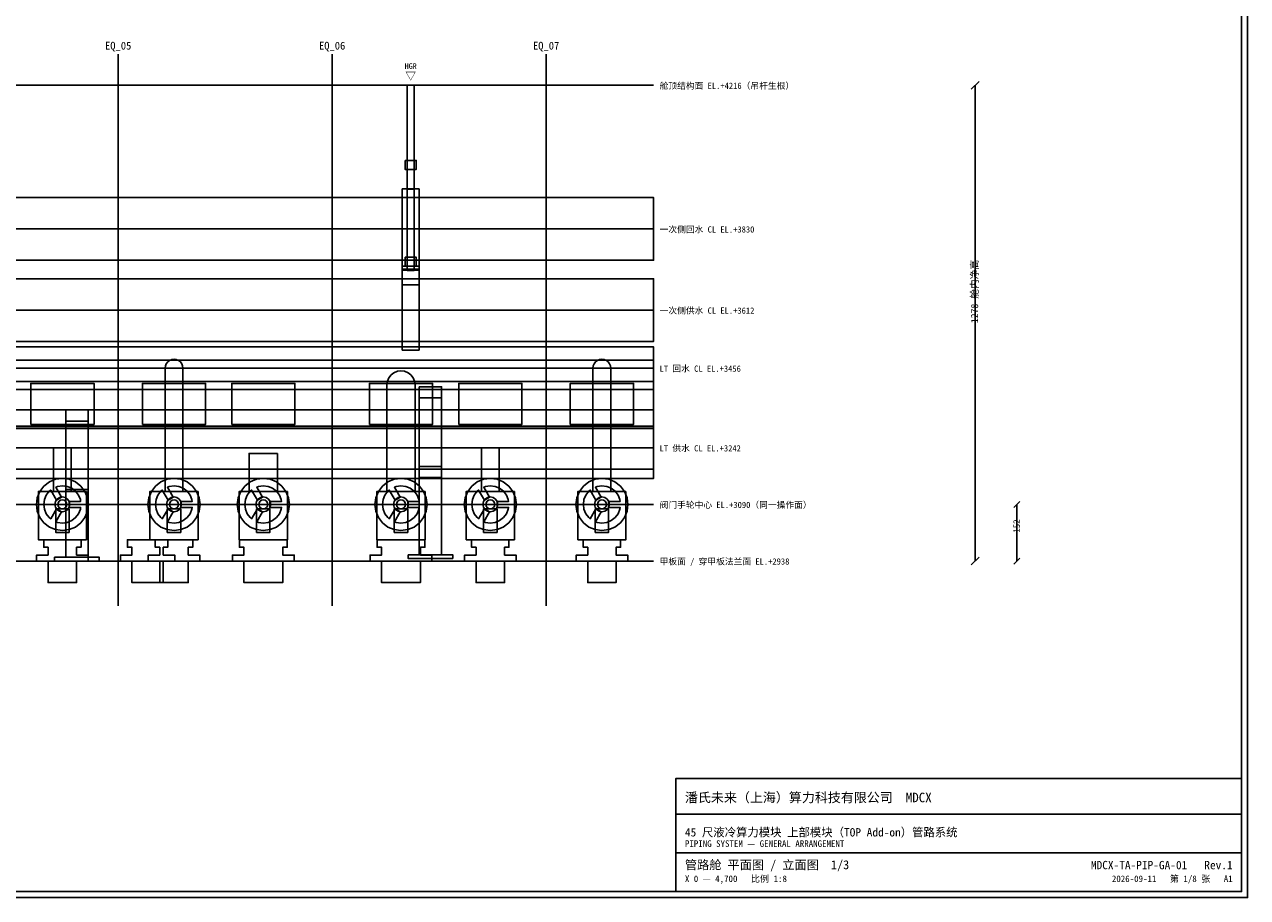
# Model space of a CAD drawing. Header units: metres. Extents: x 8 to 833, y 8 to 586.
# Tile 3 of 4: x 422 to 833, y 8 to 301. Entities that reach past the tile are written whole.
import ezdxf
from ezdxf.enums import TextEntityAlignment as Align

# ---------------------------------------------------------------- set-up
doc = ezdxf.new("R2010")
doc.units = ezdxf.units.M
for name, color, linetype in [('CL', 1, 'Continuous'), ('DECK-QC', 3, 'Continuous'), ('DIM', 7, 'Continuous'), ('FIRE-BYOTHERS', 253, 'Continuous'), ('FLANGE', 30, 'Continuous'), ('FRAME', 7, 'Continuous'), ('GRID', 252, 'Continuous'), ('PIPE-HT', 6, 'Continuous'), ('PIPE-LT', 4, 'Continuous'), ('STEEL', 9, 'Continuous'), ('SUPPORT', 8, 'Continuous'), ('TAG', 140, 'Continuous'), ('TEXT', 7, 'Continuous'), ('VALVE', 2, 'Continuous')]:
    doc.layers.add(name, color=color, linetype=linetype)
doc.styles.add('CN', font='simsun.ttc')

msp = doc.modelspace()

# ---------------------------------------------------------------- linework, layer by layer
at = {"layer": 'CL'}
for points in [[(453.62, 106), (453.62, 291.25)], [(525.5, 106), (525.5, 291.25)], [(597.38, 106), (597.38, 291.25)], [(46, 140), (633.5, 140)]]:
    msp.add_lwpolyline(points, dxfattribs=at)
at = {"layer": 'DECK-QC'}
for points in [[(426.22, 121), (426.22, 123), (430.1, 123), (430.1, 125.62), (428.6, 125.62), (428.6, 128.12), (441.15, 128.12), (441.15, 125.62), (439.65, 125.62), (439.65, 123), (443.52, 123), (443.52, 121), (439.65, 121), (439.65, 113.75), (430.1, 113.75), (430.1, 121), (426.22, 121)], [(463.73, 121), (463.73, 123), (467.6, 123), (467.6, 125.62), (466.1, 125.62), (466.1, 128.12), (478.65, 128.12), (478.65, 125.62), (477.15, 125.62), (477.15, 123), (481.02, 123), (481.02, 121), (477.15, 121), (477.15, 113.75), (467.6, 113.75), (467.6, 121), (463.73, 121)], [(491.99, 121), (491.99, 123), (495.86, 123), (495.86, 125.62), (494.36, 125.62), (494.36, 128.12), (510.39, 128.12), (510.39, 125.62), (508.89, 125.62), (508.89, 123), (512.76, 123), (512.76, 121), (508.89, 121), (508.89, 113.75), (495.86, 113.75), (495.86, 121), (491.99, 121)], [(538.24, 121), (538.24, 123), (542.11, 123), (542.11, 125.62), (540.61, 125.62), (540.61, 128.12), (556.64, 128.12), (556.64, 125.62), (555.14, 125.62), (555.14, 123), (559.01, 123), (559.01, 121), (555.14, 121), (555.14, 113.75), (542.11, 113.75), (542.11, 121), (538.24, 121)], [(569.97, 121), (569.97, 123), (573.85, 123), (573.85, 125.62), (572.35, 125.62), (572.35, 128.12), (584.9, 128.12), (584.9, 125.62), (583.4, 125.62), (583.4, 123), (587.27, 123), (587.27, 121), (583.4, 121), (583.4, 113.75), (573.85, 113.75), (573.85, 121), (569.97, 121)], [(607.47, 121), (607.47, 123), (611.35, 123), (611.35, 125.62), (609.85, 125.62), (609.85, 128.12), (622.4, 128.12), (622.4, 125.62), (620.9, 125.62), (620.9, 123), (624.77, 123), (624.77, 121), (620.9, 121), (620.9, 113.75), (611.35, 113.75), (611.35, 121), (607.47, 121)]]:
    msp.add_lwpolyline(points, close=True, dxfattribs=at)
at = {"layer": 'DIM'}
for points in [[(740.2, 279.45), (742.8, 282.05)], [(741.5, 121), (741.5, 280.75)], [(754.5, 139), (756.5, 141)], [(755.5, 121), (755.5, 140)], [(740.2, 119.7), (742.8, 122.3)], [(754.5, 120), (756.5, 122)]]:
    msp.add_lwpolyline(points, dxfattribs=at)
at = {"layer": 'FIRE-BYOTHERS'}
msp.add_lwpolyline([(454.37, 121), (454.37, 123), (458.25, 123), (458.25, 125.62), (456.75, 125.62), (456.75, 128.12), (470.25, 128.12), (470.25, 125.62), (468.75, 125.62), (468.75, 123), (472.62, 123), (472.62, 121), (468.75, 121), (468.75, 113.75), (458.25, 113.75), (458.25, 121), (454.37, 121)], close=True, dxfattribs=at)
at = {"layer": 'FLANGE'}
for points in [[(433.49, 140.57), (433.81, 141.06), (434.3, 141.39), (434.88, 141.5), (435.45, 141.39), (435.94, 141.06), (436.26, 140.57), (436.38, 140), (436.26, 139.43), (435.94, 138.94), (435.45, 138.61), (434.88, 138.5), (434.3, 138.61), (433.81, 138.94), (433.49, 139.43), (433.38, 140), (433.49, 140.57)], [(470.99, 140.57), (471.31, 141.06), (471.8, 141.39), (472.38, 141.5), (472.95, 141.39), (473.44, 141.06), (473.76, 140.57), (473.88, 140), (473.76, 139.43), (473.44, 138.94), (472.95, 138.61), (472.38, 138.5), (471.8, 138.61), (471.31, 138.94), (470.99, 139.43), (470.88, 140), (470.99, 140.57)], [(500.99, 140.57), (501.31, 141.06), (501.8, 141.39), (502.37, 141.5), (502.95, 141.39), (503.44, 141.06), (503.76, 140.57), (503.87, 140), (503.76, 139.43), (503.44, 138.94), (502.95, 138.61), (502.37, 138.5), (501.8, 138.61), (501.31, 138.94), (500.99, 139.43), (500.87, 140), (500.99, 140.57)], [(547.24, 140.57), (547.56, 141.06), (548.05, 141.39), (548.62, 141.5), (549.2, 141.39), (549.69, 141.06), (550.01, 140.57), (550.12, 140), (550.01, 139.43), (549.69, 138.94), (549.2, 138.61), (548.62, 138.5), (548.05, 138.61), (547.56, 138.94), (547.24, 139.43), (547.13, 140), (547.24, 140.57)], [(577.24, 140.57), (577.56, 141.06), (578.05, 141.39), (578.62, 141.5), (579.2, 141.39), (579.69, 141.06), (580.01, 140.57), (580.12, 140), (580.01, 139.43), (579.69, 138.94), (579.2, 138.61), (578.62, 138.5), (578.05, 138.61), (577.56, 138.94), (577.24, 139.43), (577.12, 140), (577.24, 140.57)], [(614.74, 140.57), (615.06, 141.06), (615.55, 141.39), (616.12, 141.5), (616.7, 141.39), (617.19, 141.06), (617.51, 140.57), (617.62, 140), (617.51, 139.43), (617.19, 138.94), (616.7, 138.61), (616.12, 138.5), (615.55, 138.61), (615.06, 138.94), (614.74, 139.43), (614.62, 140), (614.74, 140.57)]]:
    msp.add_lwpolyline(points, close=True, dxfattribs=at)
at = {"layer": 'FRAME'}
for points in [[(8, 8), (833, 8), (833, 586), (8, 586)], [(10, 10), (831, 10), (831, 584), (10, 584)], [(641, 10), (831, 10), (831, 48), (641, 48)]]:
    msp.add_lwpolyline(points, close=True, dxfattribs=at)
for points in [[(641, 36), (831, 36)], [(641, 23), (831, 23)]]:
    msp.add_lwpolyline(points, dxfattribs=at)
at = {"layer": 'GRID'}
for points in [[(46, 280.75), (633.5, 280.75)], [(46, 232.5), (633.5, 232.5)], [(46, 205.25), (633.5, 205.25)], [(46, 185.75), (633.5, 185.75)], [(46, 159), (633.5, 159)], [(46, 121), (633.5, 121)]]:
    msp.add_lwpolyline(points, dxfattribs=at)
at = {"layer": 'PIPE-HT'}
for points in [[(68, 243.02), (633.5, 243.02), (633.5, 221.98), (68, 221.98), (68, 243.02)], [(89.88, 215.77), (633.5, 215.77), (633.5, 194.73), (89.88, 194.73), (89.88, 215.77)], [(88.06, 180.12), (88.22, 181.76), (88.7, 183.33), (89.47, 184.77), (90.52, 186.05), (91.79, 187.09), (93.24, 187.86), (94.81, 188.34), (96.44, 188.5), (633.5, 188.5), (633.5, 171.75), (104.81, 171.75), (104.81, 140), (102.94, 132.5), (102.94, 127.5), (89.94, 127.5), (89.94, 132.5), (88.06, 140), (88.06, 180.12)], [(543.87, 180.12), (544.04, 181.35), (544.51, 182.5), (545.27, 183.48), (546.25, 184.24), (547.4, 184.71), (548.62, 184.88), (549.85, 184.71), (551, 184.24), (551.98, 183.48), (552.74, 182.5), (553.21, 181.35), (553.38, 180.12), (553.38, 144.38), (543.87, 144.38), (543.87, 180.12)], [(139.31, 157.12), (139.47, 158.76), (139.95, 160.33), (140.72, 161.77), (141.77, 163.05), (143.04, 164.09), (144.49, 164.86), (146.06, 165.34), (147.69, 165.5), (633.5, 165.5), (633.5, 148.75), (156.06, 148.75), (156.06, 140), (154.19, 132.5), (154.19, 127.5), (141.19, 127.5), (141.19, 132.5), (139.31, 140), (139.31, 157.12)], [(507.13, 157.12), (507.13, 144.38), (497.62, 144.38), (497.62, 157.12), (507.13, 157.12)]]:
    msp.add_lwpolyline(points, close=True, dxfattribs=at)
at = {"layer": 'PIPE-LT'}
for points in [[(86, 192.88), (633.5, 192.88), (633.5, 178.63), (86, 178.63), (86, 192.88)], [(469.38, 185.75), (469.48, 186.53), (469.78, 187.25), (470.25, 187.87), (470.88, 188.35), (471.6, 188.65), (472.38, 188.75), (473.15, 188.65), (473.88, 188.35), (474.5, 187.87), (474.97, 187.25), (475.27, 186.53), (475.38, 185.75), (475.38, 144.38), (469.38, 144.38), (469.38, 185.75)], [(613.12, 185.75), (613.23, 186.53), (613.53, 187.25), (614, 187.87), (614.62, 188.35), (615.35, 188.65), (616.12, 188.75), (616.9, 188.65), (617.62, 188.35), (618.25, 187.87), (618.72, 187.25), (619.02, 186.53), (619.12, 185.75), (619.12, 144.38), (613.12, 144.38), (613.12, 185.75)], [(86, 166.12), (633.5, 166.12), (633.5, 151.88), (86, 151.88), (86, 166.12)], [(437.88, 159), (437.88, 144.38), (431.88, 144.38), (431.88, 159), (437.88, 159)], [(581.63, 159), (581.63, 144.38), (575.62, 144.38), (575.62, 159), (581.63, 159)]]:
    msp.add_lwpolyline(points, close=True, dxfattribs=at)
at = {"layer": 'STEEL'}
for points in [[(633.5, 181.25), (633.5, 166.25), (64.75, 166.25), (64.75, 181.25), (633.5, 181.25)], [(432.63, 138.5), (437.13, 138.5), (437.13, 130.62), (432.63, 130.62), (432.63, 138.5)], [(470.13, 138.5), (474.63, 138.5), (474.63, 130.62), (470.13, 130.62), (470.13, 138.5)], [(500.13, 138.5), (504.62, 138.5), (504.62, 130.62), (500.13, 130.62), (500.13, 138.5)], [(546.38, 138.5), (550.88, 138.5), (550.88, 130.62), (546.38, 130.62), (546.38, 138.5)], [(576.37, 138.5), (580.88, 138.5), (580.88, 130.62), (576.37, 130.62), (576.37, 138.5)], [(613.87, 138.5), (618.38, 138.5), (618.38, 130.62), (613.87, 130.62), (613.87, 138.5)]]:
    msp.add_lwpolyline(points, close=True, dxfattribs=at)
at = {"layer": 'SUPPORT'}
for points in [[(553, 280.75), (553, 218.55), (550.75, 218.55), (550.75, 280.75), (553, 280.75)], [(553, 280.75), (553, 245.89), (550.75, 245.89), (550.75, 280.75), (553, 280.75)], [(550, 255.5), (553.75, 255.5), (553.75, 252.5), (550, 252.5), (550, 255.5)], [(549.06, 245.94), (554.69, 245.94), (554.69, 219.06), (549.06, 219.06), (549.06, 245.94)], [(550, 223), (553.75, 223), (553.75, 220), (550, 220), (550, 223)], [(549, 220), (554.75, 220), (554.75, 213.75), (549, 213.75), (549, 220)], [(549.06, 218.69), (554.69, 218.69), (554.69, 191.81), (549.06, 191.81), (549.06, 218.69)], [(554.75, 179.5), (562.25, 179.5), (562.25, 123.12), (554.75, 123.12), (554.75, 179.5)], [(554.75, 179.5), (562.25, 179.5), (562.25, 175.75), (554.75, 175.75), (554.75, 179.5)], [(436, 171.75), (443.5, 171.75), (443.5, 122.25), (436, 122.25), (436, 171.75)], [(436, 171.75), (443.5, 171.75), (443.5, 168), (436, 168), (436, 171.75)], [(554.75, 152.75), (562.25, 152.75), (562.25, 149), (554.75, 149), (554.75, 152.75)], [(436, 148.75), (443.5, 148.75), (443.5, 145), (436, 145), (436, 148.75)], [(432.25, 122.25), (447.25, 122.25), (447.25, 121), (432.25, 121), (432.25, 122.25)], [(551, 123.12), (566, 123.12), (566, 121.88), (551, 121.88), (551, 123.12)]]:
    msp.add_lwpolyline(points, close=True, dxfattribs=at)
at = {"layer": 'TAG'}
for points in [[(424.25, 166.87), (424.25, 180.62), (445.5, 180.62), (445.5, 166.87), (424.25, 166.87)], [(461.75, 166.87), (461.75, 180.62), (483, 180.62), (483, 166.87), (461.75, 166.87)], [(491.75, 166.87), (491.75, 180.62), (513, 180.62), (513, 166.87), (491.75, 166.87)], [(538, 166.87), (538, 180.62), (559.25, 180.62), (559.25, 166.87), (538, 166.87)], [(568, 166.87), (568, 180.62), (589.25, 180.62), (589.25, 166.87), (568, 166.87)], [(605.5, 166.87), (605.5, 180.62), (626.75, 180.62), (626.75, 166.87), (605.5, 166.87)]]:
    msp.add_lwpolyline(points, close=True, dxfattribs=at)
at = {"layer": 'VALVE'}
for points in [[(426.42, 142.26), (427.3, 144.38), (428.69, 146.19), (430.5, 147.58), (432.61, 148.45), (434.88, 148.75), (437.14, 148.45), (439.25, 147.58), (441.06, 146.19), (442.45, 144.38), (443.33, 142.26), (443.62, 140), (443.33, 137.74), (442.45, 135.62), (441.06, 133.81), (439.25, 132.42), (437.14, 131.55), (434.88, 131.25), (432.61, 131.55), (430.5, 132.42), (428.69, 133.81), (427.3, 135.62), (426.42, 137.74), (426.13, 140), (426.42, 142.26)], [(463.92, 142.26), (464.8, 144.38), (466.19, 146.19), (468, 147.58), (470.11, 148.45), (472.38, 148.75), (474.64, 148.45), (476.75, 147.58), (478.56, 146.19), (479.95, 144.38), (480.83, 142.26), (481.12, 140), (480.83, 137.74), (479.95, 135.62), (478.56, 133.81), (476.75, 132.42), (474.64, 131.55), (472.38, 131.25), (470.11, 131.55), (468, 132.42), (466.19, 133.81), (464.8, 135.62), (463.92, 137.74), (463.62, 140), (463.92, 142.26)], [(493.92, 142.26), (494.8, 144.38), (496.19, 146.19), (498, 147.58), (500.11, 148.45), (502.37, 148.75), (504.64, 148.45), (506.75, 147.58), (508.56, 146.19), (509.95, 144.38), (510.83, 142.26), (511.12, 140), (510.83, 137.74), (509.95, 135.62), (508.56, 133.81), (506.75, 132.42), (504.64, 131.55), (502.37, 131.25), (500.11, 131.55), (498, 132.42), (496.19, 133.81), (494.8, 135.62), (493.92, 137.74), (493.62, 140), (493.92, 142.26)], [(540.17, 142.26), (541.05, 144.38), (542.44, 146.19), (544.25, 147.58), (546.36, 148.45), (548.62, 148.75), (550.89, 148.45), (553, 147.58), (554.81, 146.19), (556.2, 144.38), (557.08, 142.26), (557.38, 140), (557.08, 137.74), (556.2, 135.62), (554.81, 133.81), (553, 132.42), (550.89, 131.55), (548.62, 131.25), (546.36, 131.55), (544.25, 132.42), (542.44, 133.81), (541.05, 135.62), (540.17, 137.74), (539.87, 140), (540.17, 142.26)], [(570.17, 142.26), (571.05, 144.38), (572.44, 146.19), (574.25, 147.58), (576.36, 148.45), (578.62, 148.75), (580.89, 148.45), (583, 147.58), (584.81, 146.19), (586.2, 144.38), (587.08, 142.26), (587.38, 140), (587.08, 137.74), (586.2, 135.62), (584.81, 133.81), (583, 132.42), (580.89, 131.55), (578.62, 131.25), (576.36, 131.55), (574.25, 132.42), (572.44, 133.81), (571.05, 135.62), (570.17, 137.74), (569.87, 140), (570.17, 142.26)], [(607.67, 142.26), (608.55, 144.38), (609.94, 146.19), (611.75, 147.58), (613.86, 148.45), (616.12, 148.75), (618.39, 148.45), (620.5, 147.58), (622.31, 146.19), (623.7, 144.38), (624.58, 142.26), (624.88, 140), (624.58, 137.74), (623.7, 135.62), (622.31, 133.81), (620.5, 132.42), (618.39, 131.55), (616.12, 131.25), (613.86, 131.55), (611.75, 132.42), (609.94, 133.81), (608.55, 135.62), (607.67, 137.74), (607.37, 140), (607.67, 142.26)], [(442.95, 144.38), (442.95, 128.12), (426.8, 128.12), (426.8, 144.38), (442.95, 144.38)], [(432.88, 141.45), (430.95, 144.8), (430.46, 144.42), (429.46, 143.12), (428.84, 141.62), (428.62, 140), (428.84, 138.38), (429.46, 136.88), (430.46, 135.58), (430.95, 135.2), (432.88, 138.55), (434.62, 137.55), (432.68, 134.2), (433.26, 133.96), (434.88, 133.75), (436.49, 133.96), (438, 134.59), (439.29, 135.58), (440.29, 136.88), (440.91, 138.38), (440.99, 139), (437.13, 139), (437.13, 141), (440.99, 141), (440.91, 141.62), (440.29, 143.12), (439.29, 144.42), (438, 145.41), (436.49, 146.04), (434.88, 146.25), (433.26, 146.04), (432.68, 145.8), (434.62, 142.45), (432.88, 141.45)], [(480.45, 144.38), (480.45, 128.12), (464.3, 128.12), (464.3, 144.38), (480.45, 144.38)], [(470.38, 141.45), (468.45, 144.8), (467.96, 144.42), (466.96, 143.12), (466.34, 141.62), (466.12, 140), (466.34, 138.38), (466.96, 136.88), (467.96, 135.58), (468.45, 135.2), (470.38, 138.55), (472.12, 137.55), (470.18, 134.2), (470.76, 133.96), (472.38, 133.75), (473.99, 133.96), (475.5, 134.59), (476.79, 135.58), (477.79, 136.88), (478.41, 138.38), (478.49, 139), (474.63, 139), (474.63, 141), (478.49, 141), (478.41, 141.62), (477.79, 143.12), (476.79, 144.42), (475.5, 145.41), (473.99, 146.04), (472.38, 146.25), (470.76, 146.04), (470.18, 145.8), (472.12, 142.45), (470.38, 141.45)], [(510.45, 144.38), (510.45, 128.12), (494.3, 128.12), (494.3, 144.38), (510.45, 144.38)], [(500.38, 141.45), (498.45, 144.8), (497.96, 144.42), (496.96, 143.12), (496.34, 141.62), (496.12, 140), (496.34, 138.38), (496.96, 136.88), (497.96, 135.58), (498.45, 135.2), (500.38, 138.55), (502.12, 137.55), (500.18, 134.2), (500.76, 133.96), (502.37, 133.75), (503.99, 133.96), (505.5, 134.59), (506.79, 135.58), (507.79, 136.88), (508.41, 138.38), (508.49, 139), (504.62, 139), (504.62, 141), (508.49, 141), (508.41, 141.62), (507.79, 143.12), (506.79, 144.42), (505.5, 145.41), (503.99, 146.04), (502.37, 146.25), (500.76, 146.04), (500.18, 145.8), (502.12, 142.45), (500.38, 141.45)], [(556.7, 144.38), (556.7, 128.12), (540.55, 128.12), (540.55, 144.38), (556.7, 144.38)], [(546.63, 141.45), (544.7, 144.8), (544.21, 144.42), (543.21, 143.12), (542.59, 141.62), (542.38, 140), (542.59, 138.38), (543.21, 136.88), (544.21, 135.58), (544.7, 135.2), (546.63, 138.55), (548.37, 137.55), (546.43, 134.2), (547.01, 133.96), (548.62, 133.75), (550.24, 133.96), (551.75, 134.59), (553.04, 135.58), (554.04, 136.88), (554.66, 138.38), (554.74, 139), (550.88, 139), (550.88, 141), (554.74, 141), (554.66, 141.62), (554.04, 143.12), (553.04, 144.42), (551.75, 145.41), (550.24, 146.04), (548.62, 146.25), (547.01, 146.04), (546.43, 145.8), (548.37, 142.45), (546.63, 141.45)], [(586.7, 144.38), (586.7, 128.12), (570.55, 128.12), (570.55, 144.38), (586.7, 144.38)], [(576.63, 141.45), (574.7, 144.8), (574.21, 144.42), (573.21, 143.12), (572.59, 141.62), (572.38, 140), (572.59, 138.38), (573.21, 136.88), (574.21, 135.58), (574.7, 135.2), (576.63, 138.55), (578.37, 137.55), (576.43, 134.2), (577.01, 133.96), (578.62, 133.75), (580.24, 133.96), (581.75, 134.59), (583.04, 135.58), (584.04, 136.88), (584.66, 138.38), (584.74, 139), (580.88, 139), (580.88, 141), (584.74, 141), (584.66, 141.62), (584.04, 143.12), (583.04, 144.42), (581.75, 145.41), (580.24, 146.04), (578.62, 146.25), (577.01, 146.04), (576.43, 145.8), (578.37, 142.45), (576.63, 141.45)], [(624.2, 144.38), (624.2, 128.12), (608.05, 128.12), (608.05, 144.38), (624.2, 144.38)], [(614.13, 141.45), (612.2, 144.8), (611.71, 144.42), (610.71, 143.12), (610.09, 141.62), (609.88, 140), (610.09, 138.38), (610.71, 136.88), (611.71, 135.58), (612.2, 135.2), (614.13, 138.55), (615.87, 137.55), (613.93, 134.2), (614.51, 133.96), (616.12, 133.75), (617.74, 133.96), (619.25, 134.59), (620.54, 135.58), (621.54, 136.88), (622.16, 138.38), (622.24, 139), (618.38, 139), (618.38, 141), (622.24, 141), (622.16, 141.62), (621.54, 143.12), (620.54, 144.42), (619.25, 145.41), (617.74, 146.04), (616.12, 146.25), (614.51, 146.04), (613.93, 145.8), (615.87, 142.45), (614.13, 141.45)], [(432.57, 140.96), (433.11, 141.77), (433.92, 142.31), (434.88, 142.5), (435.83, 142.31), (436.64, 141.77), (437.18, 140.96), (437.38, 140), (437.18, 139.04), (436.64, 138.23), (435.83, 137.69), (434.88, 137.5), (433.92, 137.69), (433.11, 138.23), (432.57, 139.04), (432.38, 140), (432.57, 140.96)], [(470.07, 140.96), (470.61, 141.77), (471.42, 142.31), (472.38, 142.5), (473.33, 142.31), (474.14, 141.77), (474.68, 140.96), (474.88, 140), (474.68, 139.04), (474.14, 138.23), (473.33, 137.69), (472.38, 137.5), (471.42, 137.69), (470.61, 138.23), (470.07, 139.04), (469.88, 140), (470.07, 140.96)], [(500.07, 140.96), (500.61, 141.77), (501.42, 142.31), (502.37, 142.5), (503.33, 142.31), (504.14, 141.77), (504.68, 140.96), (504.87, 140), (504.68, 139.04), (504.14, 138.23), (503.33, 137.69), (502.37, 137.5), (501.42, 137.69), (500.61, 138.23), (500.07, 139.04), (499.87, 140), (500.07, 140.96)], [(546.32, 140.96), (546.86, 141.77), (547.67, 142.31), (548.62, 142.5), (549.58, 142.31), (550.39, 141.77), (550.93, 140.96), (551.13, 140), (550.93, 139.04), (550.39, 138.23), (549.58, 137.69), (548.62, 137.5), (547.67, 137.69), (546.86, 138.23), (546.32, 139.04), (546.12, 140), (546.32, 140.96)], [(576.32, 140.96), (576.86, 141.77), (577.67, 142.31), (578.62, 142.5), (579.58, 142.31), (580.39, 141.77), (580.93, 140.96), (581.12, 140), (580.93, 139.04), (580.39, 138.23), (579.58, 137.69), (578.62, 137.5), (577.67, 137.69), (576.86, 138.23), (576.32, 139.04), (576.12, 140), (576.32, 140.96)], [(613.82, 140.96), (614.36, 141.77), (615.17, 142.31), (616.12, 142.5), (617.08, 142.31), (617.89, 141.77), (618.43, 140.96), (618.62, 140), (618.43, 139.04), (617.89, 138.23), (617.08, 137.69), (616.12, 137.5), (615.17, 137.69), (614.36, 138.23), (613.82, 139.04), (613.62, 140), (613.82, 140.96)]]:
    msp.add_lwpolyline(points, close=True, dxfattribs=at)

# ---------------------------------------------------------------- texts
at = {"layer": 'DIM', "style": 'CN'}
for s, height, p in [('1278 舱内净高', 2.4, (742.5, 200.88)), ('152', 2.2, (756.5, 130.5))]:
    msp.add_text(s, height=height, rotation=90, dxfattribs=at).set_placement(p)
at = {"layer": 'TEXT', "style": 'CN'}
for s, height, p in [('EQ_05', 2.6, (453.62, 292.75)), ('EQ_06', 2.6, (525.5, 292.75)), ('EQ_07', 2.6, (597.38, 292.75)), ('HGR', 1.9, (551.88, 286.25)), ('▽', 2.6, (551.88, 282.55))]:
    msp.add_text(s, height=height, dxfattribs=at).set_placement(p, align=Align.CENTER)
for s, height, p in [('舱顶结构面 EL.+4216（吊杆生根）', 2.1, (635.5, 279.55)), ('一次侧回水 CL EL.+3830', 2.1, (635.5, 231.3)), ('一次侧供水 CL EL.+3612', 2.1, (635.5, 204.05)), ('LT 回水 CL EL.+3456', 2.1, (635.5, 184.55)), ('LT 供水 CL EL.+3242', 2.1, (635.5, 157.8)), ('阀门手轮中心 EL.+3090（同一操作面）', 2.1, (635.5, 138.8)), ('甲板面 / 穿甲板法兰面 EL.+2938', 2.1, (635.5, 119.8)), ('潘氏未来（上海）算力科技有限公司  MDCX', 3.2, (644, 40)), ('45 尺液冷算力模块 上部模块（TOP Add-on）管路系统', 2.8, (644, 28.5)), ('PIPING SYSTEM — GENERAL ARRANGEMENT', 2.2, (644, 25)), ('管路舱 平面图 / 立面图  1/3', 3, (644, 17.5)), ('X 0 — 4,700   比例 1:8', 2.2, (644, 13.2))]:
    msp.add_text(s, height=height, dxfattribs=at).set_placement(p)
for s, height, p in [('MDCX-TA-PIP-GA-01   Rev.1', 2.8, (828, 17.5)), ('2026-09-11   第 1/8 张   A1', 2.2, (828, 13.2))]:
    msp.add_text(s, height=height, dxfattribs=at).set_placement(p, align=Align.RIGHT)

doc.saveas('drawing.dxf')
